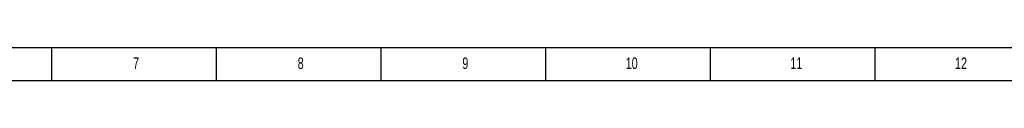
# Model space of a CAD drawing. Header units: millimetres. Extents: x 0 to 1189, y 0 to 841.
# Tile 2 of 14: x 292 to 591, y 0 to 10. Entities that reach past the tile are written whole.
import ezdxf

# ---------------------------------------------------------------- set-up
doc = ezdxf.new("R2010")
doc.units = ezdxf.units.MM
doc.layers.add('10', color=7, linetype='Continuous')
doc.layers.add('5', color=7, linetype='Continuous')
doc.styles.add('SLDTEXTSTYLE5', font='TXT', dxfattribs={"width": 0.7})

msp = doc.modelspace()

# ---------------------------------------------------------------- linework, layer by layer
at = {"layer": '5', "color": 7, "lineweight": 25}
msp.add_line((0, 10), (1179, 10), dxfattribs=at)
at = {"layer": '5'}
for p, q in [((302, 0), (302, 10)), ((352, 0), (352, 10)), ((402, 0), (402, 10)), ((452, 0), (452, 10)), ((502, 0), (502, 10)), ((552, 0), (552, 10))]:
    msp.add_line(p, q, dxfattribs=at)
at = {"layer": '5', "color": 7}
msp.add_line((0, 0), (1189, 0), dxfattribs=at)

# ---------------------------------------------------------------- texts
at = {"layer": '10', "char_height": 3.5, "attachment_point": 2, "style": 'SLDTEXTSTYLE5'}
for s, insert in [('7', (327.55, 6.98)), ('8', (377.55, 6.98)), ('9', (427.55, 6.98)), ('10', (478.09, 6.98)), ('11', (528.09, 6.98)), ('12', (578.09, 6.98))]:
    msp.add_mtext(s, dxfattribs=dict(at, insert=insert))

doc.saveas('drawing.dxf')
